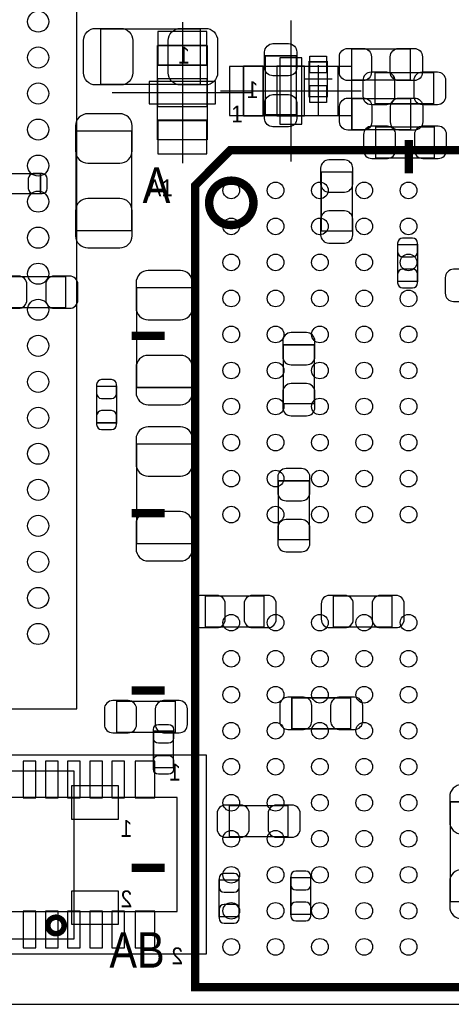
# Model space of a CAD drawing. Extents: x 6 to 62.7, y -1.8 to 30.1.
# Tile 8 of 12: x 39.3 to 47.1, y 0 to 17.8. Entities that reach past the tile are written whole.
import ezdxf

# ---------------------------------------------------------------- set-up
doc = ezdxf.new("R2010")
doc.units = 0
for name, color, linetype in [('BG_OUTLINE', 3, 'CONTINUOUS'), ('PG_ASSEMBLY_BOTTOM', 140, 'CONTINUOUS'), ('PG_ASSEMBLY_TOP', 140, 'CONTINUOUS'), ('PG_BODY_CENTER', 211, 'CONTINUOUS'), ('PIN_BOTTOM', 2, 'CONTINUOUS'), ('PIN_TOP', 160, 'CONTINUOUS')]:
    doc.layers.add(name, color=color, linetype=linetype)

msp = doc.modelspace()

# ---------------------------------------------------------------- linework, layer by layer
at = {"layer": 'BG_OUTLINE'}
for points in [[(6.031992, 0), (61.210952, 0), (61.210952, 30.1117), (6.031992, 30.1117)], [(6.031992, 30.1117), (6.031992, 0), (61.210952, 0), (61.210952, 30.1117)]]:
    msp.add_lwpolyline(points, close=True, dxfattribs=at)
at = {"layer": 'PG_ASSEMBLY_BOTTOM'}
for points in [[(42.7228, 17.2974), (42.7228, 15.59814), (41.82364, 15.59814), (41.82364, 17.2974), (42.7228, 17.2974)], [(43.37939, 16.9291), (45.08119, 16.9291), (45.08119, 16.02994), (43.37939, 16.02994), (43.37939, 16.9291)], [(42.71137, 4.49326), (21.91512, 4.49326), (21.91512, 0.91186), (42.71137, 0.91186), (42.71137, 4.49326)], [(42.181272, 3.73126), (22.445472, 3.73126), (22.445472, 1.67386), (42.181272, 1.67386), (42.181272, 3.73126)]]:
    msp.add_lwpolyline(points, dxfattribs=at)
for points in [[(42.7228, 17.2974), (41.82364, 17.2974), (41.82364, 16.94942), (42.7228, 16.94942)], [(43.37939, 16.9291), (43.37939, 16.02994), (43.72991, 16.02994), (43.72991, 16.9291)], [(43.98137, 16.9291), (43.98137, 16.02994), (44.47921, 16.02994), (44.47921, 16.9291)], [(45.08119, 16.9291), (45.08119, 16.02994), (44.73067, 16.02994), (44.73067, 16.9291)], [(42.7228, 16.69796), (41.82364, 16.69796), (41.82364, 16.19758), (42.7228, 16.19758)], [(42.7228, 15.59814), (41.82364, 15.59814), (41.82364, 15.94866), (42.7228, 15.94866)]]:
    msp.add_lwpolyline(points, close=True, dxfattribs=at)
at = {"layer": 'PG_ASSEMBLY_BOTTOM', "const_width": 0.024892}
for points in [[(45.751242, 16.807688), (45.751242, 16.247872), (46.811438, 16.247872), (46.811438, 16.807688), (45.751242, 16.807688)], [(45.763434, 15.832328), (45.763434, 15.272512), (46.82363, 15.272512), (46.82363, 15.832328), (45.763434, 15.832328)], [(41.355518, 15.758922), (40.355266, 15.758922), (40.355266, 13.959078), (41.355518, 13.959078), (41.355518, 15.758922)], [(39.052246, 14.988286), (39.052246, 14.628114), (39.712138, 14.628114), (39.712138, 14.988286), (39.052246, 14.988286)], [(44.779184, 13.955522), (45.339, 13.955522), (45.339, 15.015718), (44.779184, 15.015718), (44.779184, 13.955522)], [(46.159166, 13.045694), (46.519338, 13.045694), (46.519338, 13.705586), (46.159166, 13.705586), (46.159166, 13.045694)], [(40.16629, 12.568682), (40.16629, 13.128498), (39.106094, 13.128498), (39.106094, 12.568682), (40.16629, 12.568682)], [(41.447466, 11.129518), (42.447718, 11.129518), (42.447718, 12.929362), (41.447466, 12.929362), (41.447466, 11.129518)], [(44.65574, 11.899138), (44.095924, 11.899138), (44.095924, 10.838942), (44.65574, 10.838942), (44.65574, 11.899138)], [(41.085008, 11.15187), (40.724836, 11.15187), (40.724836, 10.491978), (41.085008, 10.491978), (41.085008, 11.15187)], [(41.447466, 8.30961), (42.447718, 8.30961), (42.447718, 10.109454), (41.447466, 10.109454), (41.447466, 8.30961)], [(44.004484, 8.385302), (44.5643, 8.385302), (44.5643, 9.445498), (44.004484, 9.445498), (44.004484, 8.385302)], [(42.687494, 7.366508), (42.687494, 6.806692), (43.74769, 6.806692), (43.74769, 7.366508), (42.687494, 7.366508)], [(44.998894, 7.366508), (44.998894, 6.806692), (46.05909, 6.806692), (46.05909, 7.366508), (44.998894, 7.366508)], [(45.30979, 4.970272), (45.30979, 5.530088), (44.249594, 5.530088), (44.249594, 4.970272), (45.30979, 4.970272)], [(41.084754, 5.469128), (41.084754, 4.909312), (42.14495, 4.909312), (42.14495, 5.469128), (41.084754, 5.469128)], [(43.119802, 3.584448), (43.119802, 3.024632), (44.179998, 3.024632), (44.179998, 3.584448), (43.119802, 3.584448)], [(47.109126, 1.853438), (48.109378, 1.853438), (48.109378, 3.653282), (47.109126, 3.653282), (47.109126, 1.853438)], [(43.296586, 2.242566), (42.936414, 2.242566), (42.936414, 1.582674), (43.296586, 1.582674), (43.296586, 2.242566)], [(44.231306, 1.623314), (44.591478, 1.623314), (44.591478, 2.283206), (44.231306, 2.283206), (44.231306, 1.623314)]]:
    msp.add_lwpolyline(points, dxfattribs=at)
at = {"layer": 'PG_ASSEMBLY_TOP'}
msp.add_lwpolyline([(40.370252, 5.33146), (40.370252, 22.33422), (23.367492, 22.33422), (23.367492, 5.33146), (40.370252, 5.33146)], dxfattribs=at)
for points, const_width in [([(40.79875, 16.598646), (40.79875, 17.598898), (42.598594, 17.598898), (42.598594, 16.598646), (40.79875, 16.598646)], 0.024892), ([(46.387258, 17.236948), (46.387258, 16.677132), (45.327062, 16.677132), (45.327062, 17.236948), (46.387258, 17.236948)], 0.024892), ([(44.328588, 16.053562), (43.768772, 16.053562), (43.768772, 17.113758), (44.328588, 17.113758), (44.328588, 16.053562)], 0.024892), ([(44.88942, 17.0053), (44.88942, 16.37538), (44.55922, 16.37538), (44.55922, 17.0053), (44.88942, 17.0053)], 0.0254), ([(45.332142, 15.783052), (45.332142, 16.342868), (46.392338, 16.342868), (46.392338, 15.783052), (45.332142, 15.783052)], 0.024892), ([(46.362366, 14.995398), (46.362366, 15.595346)], 0.1524), ([(42.505884, 0.31115), (52.60594, 0.31115), (52.60594, 15.41145), (43.140884, 15.41145), (42.505884, 14.77645), (42.505884, 0.31115)], 0.1524), ([(41.955974, 12.06119), (41.356026, 12.06119)], 0.1524), ([(41.955974, 8.861298), (41.356026, 8.861298)], 0.1524), ([(41.955974, 5.661406), (41.356026, 5.661406)], 0.1524), ([(41.752266, 4.929886), (42.112438, 4.929886), (42.112438, 4.269994), (41.752266, 4.269994), (41.752266, 4.929886)], 0.024892), ([(41.955974, 2.46126), (41.356026, 2.46126)], 0.1524)]:
    msp.add_lwpolyline(points, dxfattribs=dict(at, const_width=const_width))
for points, const_width in [([(43.55592, 14.461236, 0.999843), (42.75582, 14.46149, 1.000157), (43.55592, 14.461236)], 0.1524), ([(40.139874, 1.4224, 1), (39.84371, 1.4224, 1), (40.139874, 1.4224)], 0.1016)]:
    msp.add_lwpolyline(points, format="xyb", dxfattribs=dict(at, const_width=const_width))
msp.add_lwpolyline([(40.310816, 1.172464), (38.910768, 1.172464), (38.910768, 4.212336), (40.310816, 4.212336)], close=True, dxfattribs=at)
at = {"layer": 'PG_BODY_CENTER'}
for points in [[(42.27322, 17.71904), (42.27322, 15.17904)], [(44.23029, 17.74952), (44.23029, 15.20952)], [(44.72432, 16.94434), (44.72432, 16.43634)], [(44.97832, 16.69034), (44.47032, 16.69034)], [(43.54322, 16.44904), (41.00322, 16.44904)], [(42.96029, 16.47952), (45.50029, 16.47952)]]:
    msp.add_lwpolyline(points, dxfattribs=at)
at = {"layer": 'PIN_BOTTOM'}
for points in [[(42.71772, 17.55394), (41.82872, 17.55394), (41.82872, 16.94434), (42.71772, 16.94434)], [(44.02963, 17.07896), (44.02963, 15.88008), (44.43095, 15.88008), (44.43095, 17.07896)], [(43.12539, 16.92402), (43.12539, 16.03502), (43.73499, 16.03502), (43.73499, 16.92402)], [(44.72559, 16.92402), (44.72559, 16.03502), (45.33519, 16.03502), (45.33519, 16.92402)], [(42.87266, 16.6497), (41.67378, 16.6497), (41.67378, 16.24838), (42.87266, 16.24838)], [(42.71772, 15.95374), (41.82872, 15.95374), (41.82872, 15.34414), (42.71772, 15.34414)], [(39.628572, 3.72745), (39.628572, 4.38785), (39.399972, 4.38785), (39.399972, 3.72745)], [(40.028622, 3.72745), (40.028622, 4.38785), (39.800022, 4.38785), (39.800022, 3.72745)], [(40.428672, 3.72745), (40.428672, 4.38785), (40.200072, 4.38785), (40.200072, 3.72745)], [(40.828722, 3.72745), (40.828722, 4.38785), (40.600122, 4.38785), (40.600122, 3.72745)], [(41.228772, 3.72745), (41.228772, 4.38785), (41.000172, 4.38785), (41.000172, 3.72745)], [(41.774872, 3.72745), (41.774872, 4.38785), (41.419272, 4.38785), (41.419272, 3.72745)], [(39.628572, 1.01727), (39.628572, 1.67767), (39.399972, 1.67767), (39.399972, 1.01727)], [(40.028622, 1.01727), (40.028622, 1.67767), (39.800022, 1.67767), (39.800022, 1.01727)], [(40.428672, 1.01727), (40.428672, 1.67767), (40.200072, 1.67767), (40.200072, 1.01727)], [(40.828722, 1.01727), (40.828722, 1.67767), (40.600122, 1.67767), (40.600122, 1.01727)], [(41.228772, 1.01727), (41.228772, 1.67767), (41.000172, 1.67767), (41.000172, 1.01727)], [(41.774872, 1.01727), (41.774872, 1.67767), (41.419272, 1.67767), (41.419272, 1.01727)]]:
    msp.add_lwpolyline(points, close=True, dxfattribs=at)
for points in [[(45.681392, 16.237712), (45.9613, 16.237712, 0.414846), (46.111414, 16.387826), (46.111414, 16.667734, 0.414846), (45.9613, 16.817848), (45.681392, 16.817848, 0.414846), (45.531278, 16.667734), (45.531278, 16.387826, 0.414846)], [(46.881288, 16.817848), (46.60138, 16.817848, 0.414846), (46.451266, 16.667734), (46.451266, 16.387826, 0.414846), (46.60138, 16.237712), (46.881288, 16.237712, 0.414846), (47.031402, 16.387826), (47.031402, 16.667734, 0.414846)], [(40.34536, 15.849092), (40.34536, 15.399004, 0.414414), (40.565324, 15.17904), (41.14546, 15.17904, 0.414414), (41.365424, 15.399004), (41.365424, 15.849092, 0.414414), (41.14546, 16.069056), (40.565324, 16.069056, 0.414414)], [(45.693584, 15.262352), (45.973492, 15.262352, 0.414846), (46.123606, 15.412466), (46.123606, 15.692374, 0.414846), (45.973492, 15.842488), (45.693584, 15.842488, 0.414846), (45.54347, 15.692374), (45.54347, 15.412466, 0.414846)], [(46.89348, 15.842488), (46.613572, 15.842488, 0.414846), (46.463458, 15.692374), (46.463458, 15.412466, 0.414846), (46.613572, 15.262352), (46.89348, 15.262352, 0.414846), (47.043594, 15.412466), (47.043594, 15.692374, 0.414846)], [(44.769024, 15.085568), (44.769024, 14.80566, 0.414846), (44.919138, 14.655546), (45.199046, 14.655546, 0.414846), (45.34916, 14.80566), (45.34916, 15.085568, 0.414846), (45.199046, 15.235682), (44.919138, 15.235682, 0.414846)], [(39.74211, 14.988286), (39.58209, 14.988286, 0.413587), (39.492174, 14.898116), (39.492174, 14.718284, 0.413587), (39.58209, 14.628114), (39.74211, 14.628114, 0.413587), (39.832026, 14.718284), (39.832026, 14.898116, 0.413587)], [(41.365424, 13.868908), (41.365424, 14.318996, 0.414414), (41.14546, 14.53896), (40.565324, 14.53896, 0.414414), (40.34536, 14.318996), (40.34536, 13.868908, 0.414414), (40.565324, 13.648944), (41.14546, 13.648944, 0.414414)], [(45.34916, 13.885672), (45.34916, 14.16558, 0.414846), (45.199046, 14.315694), (44.919138, 14.315694, 0.414846), (44.769024, 14.16558), (44.769024, 13.885672, 0.414846), (44.919138, 13.735558), (45.199046, 13.735558, 0.414846)], [(46.159166, 13.735558), (46.159166, 13.575538, 0.413587), (46.249336, 13.485622), (46.429168, 13.485622, 0.413587), (46.519338, 13.575538), (46.519338, 13.735558, 0.413587), (46.429168, 13.825474), (46.249336, 13.825474, 0.413587)], [(41.43756, 13.019532), (41.43756, 12.569444, 0.414414), (41.657524, 12.34948), (42.23766, 12.34948, 0.414414), (42.457624, 12.569444), (42.457624, 13.019532, 0.414414), (42.23766, 13.239496), (41.657524, 13.239496, 0.414414)], [(46.519338, 13.015722), (46.519338, 13.175742, 0.413587), (46.429168, 13.265658), (46.249336, 13.265658, 0.413587), (46.159166, 13.175742), (46.159166, 13.015722, 0.413587), (46.249336, 12.925806), (46.429168, 12.925806, 0.413587)], [(47.16907, 12.681712), (47.448978, 12.681712, 0.414846), (47.599092, 12.831826), (47.599092, 13.111734, 0.414846), (47.448978, 13.261848), (47.16907, 13.261848, 0.414846), (47.018956, 13.111734), (47.018956, 12.831826, 0.414846)], [(39.036244, 12.558522), (39.316152, 12.558522, 0.414846), (39.466266, 12.708636), (39.466266, 12.988544, 0.414846), (39.316152, 13.138658), (39.036244, 13.138658, 0.414846), (38.88613, 12.988544), (38.88613, 12.708636, 0.414846)], [(40.23614, 13.138658), (39.956232, 13.138658, 0.414846), (39.806118, 12.988544), (39.806118, 12.708636, 0.414846), (39.956232, 12.558522), (40.23614, 12.558522, 0.414846), (40.386254, 12.708636), (40.386254, 12.988544, 0.414846)], [(44.085764, 11.968988), (44.085764, 11.68908, 0.414846), (44.235878, 11.538966), (44.515786, 11.538966, 0.414846), (44.6659, 11.68908), (44.6659, 11.968988, 0.414846), (44.515786, 12.119102), (44.235878, 12.119102, 0.414846)], [(42.457624, 11.039348), (42.457624, 11.489436, 0.414414), (42.23766, 11.7094), (41.657524, 11.7094, 0.414414), (41.43756, 11.489436), (41.43756, 11.039348, 0.414414), (41.657524, 10.819384), (42.23766, 10.819384, 0.414414)], [(40.724836, 11.181842), (40.724836, 11.021822, 0.413587), (40.815006, 10.931906), (40.994838, 10.931906, 0.413587), (41.085008, 11.021822), (41.085008, 11.181842, 0.413587), (40.994838, 11.271758), (40.815006, 11.271758, 0.413587)], [(44.6659, 10.769092), (44.6659, 11.049, 0.414846), (44.515786, 11.199114), (44.235878, 11.199114, 0.414846), (44.085764, 11.049), (44.085764, 10.769092, 0.414846), (44.235878, 10.618978), (44.515786, 10.618978, 0.414846)], [(41.085008, 10.462006), (41.085008, 10.622026, 0.413587), (40.994838, 10.711942), (40.815006, 10.711942, 0.413587), (40.724836, 10.622026), (40.724836, 10.462006, 0.413587), (40.815006, 10.37209), (40.994838, 10.37209, 0.413587)], [(41.43756, 10.199624), (41.43756, 9.749536, 0.414414), (41.657524, 9.529572), (42.23766, 9.529572, 0.414414), (42.457624, 9.749536), (42.457624, 10.199624, 0.414414), (42.23766, 10.419588), (41.657524, 10.419588, 0.414414)], [(43.994324, 9.515348), (43.994324, 9.23544, 0.414846), (44.144438, 9.085326), (44.424346, 9.085326, 0.414846), (44.57446, 9.23544), (44.57446, 9.515348, 0.414846), (44.424346, 9.665462), (44.144438, 9.665462, 0.414846)], [(42.457624, 8.21944), (42.457624, 8.669528, 0.414414), (42.23766, 8.889492), (41.657524, 8.889492, 0.414414), (41.43756, 8.669528), (41.43756, 8.21944, 0.414414), (41.657524, 7.999476), (42.23766, 7.999476, 0.414414)], [(44.57446, 8.315452), (44.57446, 8.59536, 0.414846), (44.424346, 8.745474), (44.144438, 8.745474, 0.414846), (43.994324, 8.59536), (43.994324, 8.315452, 0.414846), (44.144438, 8.165338), (44.424346, 8.165338, 0.414846)], [(42.617644, 6.796532), (42.897552, 6.796532, 0.414846), (43.047666, 6.946646), (43.047666, 7.226554, 0.414846), (42.897552, 7.376668), (42.617644, 7.376668, 0.414846), (42.46753, 7.226554), (42.46753, 6.946646, 0.414846)], [(43.81754, 7.376668), (43.537632, 7.376668, 0.414846), (43.387518, 7.226554), (43.387518, 6.946646, 0.414846), (43.537632, 6.796532), (43.81754, 6.796532, 0.414846), (43.967654, 6.946646), (43.967654, 7.226554, 0.414846)], [(44.929044, 6.796532), (45.208952, 6.796532, 0.414846), (45.359066, 6.946646), (45.359066, 7.226554, 0.414846), (45.208952, 7.376668), (44.929044, 7.376668, 0.414846), (44.77893, 7.226554), (44.77893, 6.946646, 0.414846)], [(46.12894, 7.376668), (45.849032, 7.376668, 0.414846), (45.698918, 7.226554), (45.698918, 6.946646, 0.414846), (45.849032, 6.796532), (46.12894, 6.796532, 0.414846), (46.279054, 6.946646), (46.279054, 7.226554, 0.414846)], [(44.179744, 4.960112), (44.459652, 4.960112, 0.414846), (44.609766, 5.110226), (44.609766, 5.390134, 0.414846), (44.459652, 5.540248), (44.179744, 5.540248, 0.414846), (44.02963, 5.390134), (44.02963, 5.110226, 0.414846)], [(45.37964, 5.540248), (45.099732, 5.540248, 0.414846), (44.949618, 5.390134), (44.949618, 5.110226, 0.414846), (45.099732, 4.960112), (45.37964, 4.960112, 0.414846), (45.529754, 5.110226), (45.529754, 5.390134, 0.414846)], [(41.014904, 4.899152), (41.294812, 4.899152, 0.414846), (41.444926, 5.049266), (41.444926, 5.329174, 0.414846), (41.294812, 5.479288), (41.014904, 5.479288, 0.414846), (40.86479, 5.329174), (40.86479, 5.049266, 0.414846)], [(42.2148, 5.479288), (41.934892, 5.479288, 0.414846), (41.784778, 5.329174), (41.784778, 5.049266, 0.414846), (41.934892, 4.899152), (42.2148, 4.899152, 0.414846), (42.364914, 5.049266), (42.364914, 5.329174, 0.414846)], [(47.09922, 3.743452), (47.09922, 3.293364, 0.414414), (47.319184, 3.0734), (47.89932, 3.0734, 0.414414), (48.119284, 3.293364), (48.119284, 3.743452, 0.414414), (47.89932, 3.963416), (47.319184, 3.963416, 0.414414)], [(43.049952, 3.014472), (43.32986, 3.014472, 0.414846), (43.479974, 3.164586), (43.479974, 3.444494, 0.414846), (43.32986, 3.594608), (43.049952, 3.594608, 0.414846), (42.899838, 3.444494), (42.899838, 3.164586, 0.414846)], [(44.249848, 3.594608), (43.96994, 3.594608, 0.414846), (43.819826, 3.444494), (43.819826, 3.164586, 0.414846), (43.96994, 3.014472), (44.249848, 3.014472, 0.414846), (44.399962, 3.164586), (44.399962, 3.444494, 0.414846)], [(42.936414, 2.272538), (42.936414, 2.112518, 0.413587), (43.026584, 2.022602), (43.206416, 2.022602, 0.413587), (43.296586, 2.112518), (43.296586, 2.272538, 0.413587), (43.206416, 2.362454), (43.026584, 2.362454, 0.413587)], [(44.231306, 2.313178), (44.231306, 2.153158, 0.413587), (44.321476, 2.063242), (44.501308, 2.063242, 0.413587), (44.591478, 2.153158), (44.591478, 2.313178, 0.413587), (44.501308, 2.403094), (44.321476, 2.403094, 0.413587)], [(48.119284, 1.763268), (48.119284, 2.213356, 0.414414), (47.89932, 2.43332), (47.319184, 2.43332, 0.414414), (47.09922, 2.213356), (47.09922, 1.763268, 0.414414), (47.319184, 1.543304), (47.89932, 1.543304, 0.414414)], [(43.296586, 1.552702), (43.296586, 1.712722, 0.413587), (43.206416, 1.802638), (43.026584, 1.802638, 0.413587), (42.936414, 1.712722), (42.936414, 1.552702, 0.413587), (43.026584, 1.462786), (43.206416, 1.462786, 0.413587)], [(44.591478, 1.593342), (44.591478, 1.753362, 0.413587), (44.501308, 1.843278), (44.321476, 1.843278, 0.413587), (44.231306, 1.753362), (44.231306, 1.593342, 0.413587), (44.321476, 1.503426), (44.501308, 1.503426, 0.413587)]]:
    msp.add_lwpolyline(points, format="xyb", close=True, dxfattribs=at)
at = {"layer": 'PIN_TOP'}
for points in [[(40.70858, 17.608804), (41.158668, 17.608804, -0.414414), (41.378632, 17.38884), (41.378632, 16.808704, -0.414414), (41.158668, 16.58874), (40.70858, 16.58874, -0.414414), (40.488616, 16.808704), (40.488616, 17.38884, -0.414414)], [(42.688764, 16.58874), (42.238676, 16.58874, -0.414414), (42.018712, 16.808704), (42.018712, 17.38884, -0.414414), (42.238676, 17.608804), (42.688764, 17.608804, -0.414414), (42.908728, 17.38884), (42.908728, 16.808704, -0.414414)], [(44.338748, 17.183608), (44.338748, 16.9037, -0.414846), (44.188634, 16.753586), (43.908726, 16.753586, -0.414846), (43.758612, 16.9037), (43.758612, 17.183608, -0.414846), (43.908726, 17.333722), (44.188634, 17.333722, -0.414846)], [(45.257212, 17.247108), (45.53712, 17.247108, -0.414846), (45.687234, 17.096994), (45.687234, 16.817086, -0.414846), (45.53712, 16.666972), (45.257212, 16.666972, -0.414846), (45.107098, 16.817086), (45.107098, 17.096994, -0.414846)], [(46.457108, 16.666972), (46.1772, 16.666972, -0.414846), (46.027086, 16.817086), (46.027086, 17.096994, -0.414846), (46.1772, 17.247108), (46.457108, 17.247108, -0.414846), (46.607222, 17.096994), (46.607222, 16.817086, -0.414846)], [(43.758612, 15.983712), (43.758612, 16.26362, -0.414846), (43.908726, 16.413734), (44.188634, 16.413734, -0.414846), (44.338748, 16.26362), (44.338748, 15.983712, -0.414846), (44.188634, 15.833598), (43.908726, 15.833598, -0.414846)], [(45.262292, 16.353028), (45.5422, 16.353028, -0.414846), (45.692314, 16.202914), (45.692314, 15.923006, -0.414846), (45.5422, 15.772892), (45.262292, 15.772892, -0.414846), (45.112178, 15.923006), (45.112178, 16.202914, -0.414846)], [(46.462188, 15.772892), (46.18228, 15.772892, -0.414846), (46.032166, 15.923006), (46.032166, 16.202914, -0.414846), (46.18228, 16.353028), (46.462188, 16.353028, -0.414846), (46.612302, 16.202914), (46.612302, 15.923006, -0.414846)], [(42.112438, 4.959858), (42.112438, 4.799838, -0.413587), (42.022268, 4.709922), (41.842436, 4.709922, -0.413587), (41.752266, 4.799838), (41.752266, 4.959858, -0.413587), (41.842436, 5.049774), (42.022268, 5.049774, -0.413587)], [(41.752266, 4.240022), (41.752266, 4.400042, -0.413587), (41.842436, 4.489958), (42.022268, 4.489958, -0.413587), (42.112438, 4.400042), (42.112438, 4.240022, -0.413587), (42.022268, 4.150106), (41.842436, 4.150106, -0.413587)]]:
    msp.add_lwpolyline(points, format="xyb", close=True, dxfattribs=at)
for points in [[(44.57192, 17.109694), (44.87672, 17.109694), (44.87672, 16.804894), (44.57192, 16.804894)], [(44.57192, 16.575786), (44.87672, 16.575786), (44.87672, 16.270986), (44.57192, 16.270986)], [(41.114726, 3.33756), (40.276526, 3.33756), (40.276526, 3.94716), (41.114726, 3.94716)], [(41.114726, 1.43764), (40.276526, 1.43764), (40.276526, 2.04724), (41.114726, 2.04724)]]:
    msp.add_lwpolyline(points, close=True, dxfattribs=at)
for centre, radius in [((39.669212, 17.73174), 0.1905), ((39.669212, 17.08404), 0.1905), ((39.669212, 16.4338), 0.1905), ((39.669212, 15.78356), 0.1905), ((39.669212, 15.13332), 0.1905), ((43.15587, 14.68628), 0.149987), ((43.95597, 14.68628), 0.149987), ((44.755816, 14.68628), 0.149987), ((45.555916, 14.68628), 0.149987), ((46.356016, 14.68628), 0.149987), ((39.669212, 14.48308), 0.1905), ((43.15587, 14.036294), 0.149987), ((43.95597, 14.036294), 0.149987), ((44.755816, 14.036294), 0.149987), ((45.555916, 14.036294), 0.149987), ((46.356016, 14.036294), 0.149987), ((39.669212, 13.83284), 0.1905), ((43.15587, 13.386308), 0.149987), ((43.95597, 13.386308), 0.149987), ((44.755816, 13.386308), 0.149987), ((45.555916, 13.386308), 0.149987), ((46.356016, 13.386308), 0.149987), ((39.669212, 13.1826), 0.1905), ((43.15587, 12.736322), 0.149987), ((43.95597, 12.736322), 0.149987), ((44.755816, 12.736322), 0.149987), ((45.555916, 12.736322), 0.149987), ((46.356016, 12.736322), 0.149987), ((39.669212, 12.53236), 0.1905), ((43.15587, 12.086336), 0.149987), ((43.95597, 12.086336), 0.149987), ((44.755816, 12.086336), 0.149987), ((45.555916, 12.086336), 0.149987), ((46.356016, 12.086336), 0.149987), ((39.669212, 11.88212), 0.1905), ((43.15587, 11.43635), 0.149987), ((43.95597, 11.43635), 0.149987), ((44.755816, 11.43635), 0.149987), ((45.555916, 11.43635), 0.149987), ((46.356016, 11.43635), 0.149987), ((39.669212, 11.23188), 0.1905), ((43.15587, 10.786364), 0.149987), ((43.95597, 10.786364), 0.149987), ((44.755816, 10.786364), 0.149987), ((45.555916, 10.786364), 0.149987), ((46.356016, 10.786364), 0.149987), ((39.669212, 10.58164), 0.1905), ((43.15587, 10.136378), 0.149987), ((43.95597, 10.136378), 0.149987), ((44.755816, 10.136378), 0.149987), ((45.555916, 10.136378), 0.149987), ((46.356016, 10.136378), 0.149987), ((39.669212, 9.93394), 0.1905), ((43.15587, 9.486392), 0.149987), ((43.95597, 9.486392), 0.149987), ((44.755816, 9.486392), 0.149987), ((45.555916, 9.486392), 0.149987), ((46.356016, 9.486392), 0.149987), ((39.669212, 9.2837), 0.1905), ((43.15587, 8.836406), 0.149987), ((43.95597, 8.836406), 0.149987), ((44.755816, 8.836406), 0.149987), ((45.555916, 8.836406), 0.149987), ((46.356016, 8.836406), 0.149987), ((39.669212, 8.63346), 0.1905), ((39.669212, 7.98322), 0.1905), ((39.669212, 7.33298), 0.1905), ((43.15587, 6.886194), 0.149987), ((43.95597, 6.886194), 0.149987), ((44.755816, 6.886194), 0.149987), ((45.555916, 6.886194), 0.149987), ((46.356016, 6.886194), 0.149987), ((39.669212, 6.68274), 0.1905), ((43.15587, 6.236208), 0.149987), ((43.95597, 6.236208), 0.149987), ((44.755816, 6.236208), 0.149987), ((45.555916, 6.236208), 0.149987), ((46.356016, 6.236208), 0.149987), ((43.15587, 5.586222), 0.149987), ((43.95597, 5.586222), 0.149987), ((44.755816, 5.586222), 0.149987), ((45.555916, 5.586222), 0.149987), ((46.356016, 5.586222), 0.149987), ((43.15587, 4.936236), 0.149987), ((43.95597, 4.936236), 0.149987), ((44.755816, 4.936236), 0.149987), ((45.555916, 4.936236), 0.149987), ((46.356016, 4.936236), 0.149987), ((43.15587, 4.28625), 0.149987), ((43.95597, 4.28625), 0.149987), ((44.755816, 4.28625), 0.149987), ((45.555916, 4.28625), 0.149987), ((46.356016, 4.28625), 0.149987), ((43.15587, 3.636264), 0.149987), ((43.95597, 3.636264), 0.149987), ((44.755816, 3.636264), 0.149987), ((45.555916, 3.636264), 0.149987), ((46.356016, 3.636264), 0.149987), ((43.15587, 2.986278), 0.149987), ((43.95597, 2.986278), 0.149987), ((44.755816, 2.986278), 0.149987), ((45.555916, 2.986278), 0.149987), ((46.356016, 2.986278), 0.149987), ((43.15587, 2.336292), 0.149987), ((43.95597, 2.336292), 0.149987), ((44.755816, 2.336292), 0.149987), ((45.555916, 2.336292), 0.149987), ((46.356016, 2.336292), 0.149987), ((43.15587, 1.686306), 0.149987), ((43.95597, 1.686306), 0.149987), ((44.755816, 1.686306), 0.149987), ((45.555916, 1.686306), 0.149987), ((46.356016, 1.686306), 0.149987), ((43.15587, 1.03632), 0.149987), ((43.95597, 1.03632), 0.149987), ((44.755816, 1.03632), 0.149987), ((45.555916, 1.03632), 0.149987), ((46.356016, 1.03632), 0.149987)]:
    msp.add_circle(centre, radius, dxfattribs=at)

# ---------------------------------------------------------------- texts
at = {"layer": 'PG_ASSEMBLY_BOTTOM', "text_generation_flag": 2, "width": 0.916667}
for s, p in [('1', (42.408094, 16.97355)), ('1', (43.64609, 16.351758)), ('1', (42.247312, 4.03606)), ('1', (41.368472, 3.02006)), ('2', (41.368472, 1.75006)), ('2', (42.285412, 0.72136))]:
    msp.add_text(s, height=0.3048, dxfattribs=at).set_placement(p)
at = {"layer": 'PG_ASSEMBLY_TOP'}
for s, height, width, p in [('1', 0.3048, 0.916667, (43.15587, 15.911576)), ('A', 0.64008, 0.873016, (41.555924, 14.461236)), ('A1', 0.3048, 0.916667, (41.642792, 14.5796)), ('AB', 0.64008, 0.873016, (40.955976, 0.661416))]:
    msp.add_text(s, height=height, dxfattribs=dict(at, width=width)).set_placement(p)

doc.saveas('drawing.dxf')
